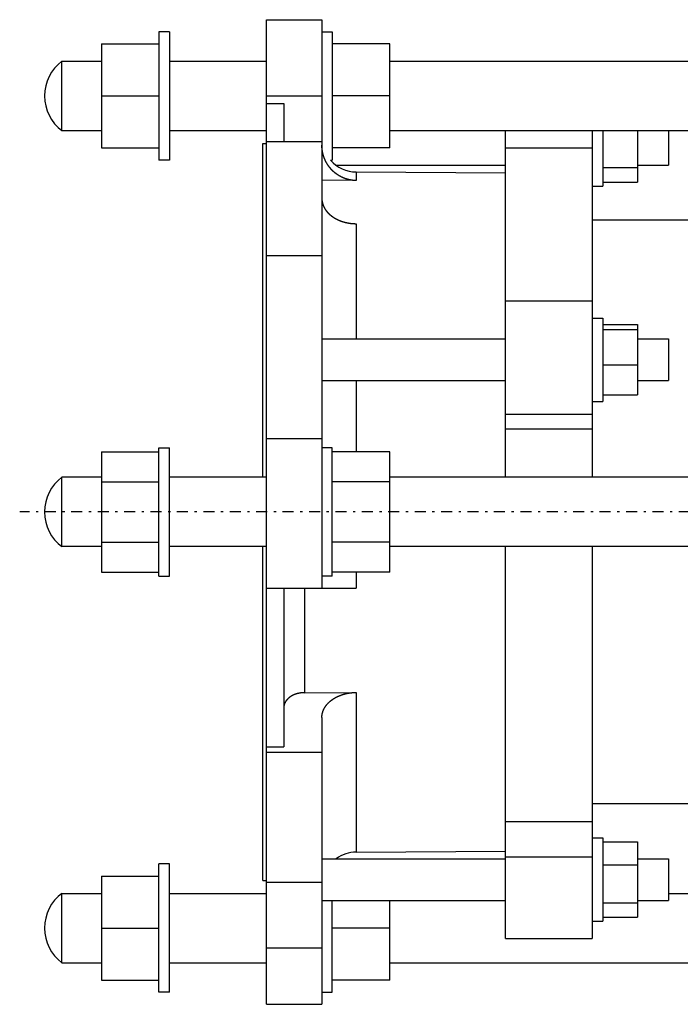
# Model space of a CAD drawing. Header units: millimetres. Extents: x 63 to 768, y 143 to 448.
# Tile 2 of 3: x 430 to 621, y 153 to 437. Entities that reach past the tile are written whole.
import ezdxf

# ---------------------------------------------------------------- set-up
doc = ezdxf.new("R2010")
doc.units = ezdxf.units.MM
doc.header["$MEASUREMENT"] = 0
doc.linetypes.add('DASH-DOT', pattern=[7.62, 3.175, -1.905, 0.635, -1.905])
doc.layers.add('11', color=7, linetype='Continuous')
doc.layers.add('4', color=7, linetype='Continuous')

msp = doc.modelspace()

# ---------------------------------------------------------------- linework, layer by layer
at = {"color": 7, "linetype": 'Continuous', "lineweight": 30}
for p, q in [((470.27, 433.8), (470.27, 396.8)), ((473.27, 433.8), (470.27, 433.8)), ((473.27, 433.8), (473.27, 396.8)), ((517.27, 433.8), (520.27, 433.8)), ((520.27, 433.8), (520.27, 396.8)), ((453.72, 430.3), (453.72, 400.3)), ((453.72, 430.3), (470.27, 430.3)), ((536.82, 430.3), (520.27, 430.3)), ((536.82, 400.3), (536.82, 430.3)), ((442.27, 405.3), (442.27, 425.3)), ((442.27, 425.3), (453.72, 425.3)), ((473.27, 425.3), (501.27, 425.3)), ((536.82, 425.3), (657.72, 425.3)), ((453.72, 415.3), (470.27, 415.3)), ((536.82, 415.3), (520.27, 415.3)), ((442.27, 405.3), (453.72, 405.3)), ((473.27, 405.3), (501.27, 405.3)), ((536.82, 405.3), (657.72, 405.3)), ((608.27, 405.3), (608.27, 390.44)), ((500.27, 305.3), (500.27, 401.55)), ((501.27, 369.17), (501.27, 402.15)), ((517.27, 402.15), (517.27, 369.17)), ((453.72, 400.3), (470.27, 400.3)), ((536.82, 400.3), (520.27, 400.3)), ((570.27, 400.3), (595.27, 400.3)), ((473.27, 396.8), (470.27, 396.8)), ((519.76, 396.8), (520.27, 396.8)), ((527.2, 393.39), (527.2, 390.9)), ((598.27, 394.63), (608.27, 394.63)), ((598.27, 390.44), (608.27, 390.44)), ((527.2, 378.45), (527.2, 345.21)), ((672.27, 379.45), (595.27, 379.45)), ((598.27, 349.34), (608.27, 349.34)), ((608.27, 349.34), (608.27, 329.07)), ((598.27, 347.91), (608.27, 347.91)), ((598.27, 337.78), (608.27, 337.78)), ((527.2, 333.21), (527.2, 312.62)), ((598.27, 329.07), (608.27, 329.07)), ((453.72, 312.62), (453.72, 277.98)), ((453.72, 312.62), (470.27, 312.62)), ((470.27, 276.8), (470.27, 313.8)), ((470.27, 313.8), (473.27, 313.8)), ((473.27, 276.8), (473.27, 313.8)), ((520.27, 313.8), (517.27, 313.8)), ((520.27, 276.8), (520.27, 313.8)), ((536.82, 312.62), (520.27, 312.62)), ((536.82, 277.98), (536.82, 312.62)), ((442.27, 285.3), (442.27, 305.3)), ((453.72, 305.3), (442.27, 305.3)), ((453.72, 303.96), (470.27, 303.96)), ((501.27, 305.3), (473.27, 305.3)), ((536.82, 303.96), (520.27, 303.96)), ((657.72, 305.3), (536.82, 305.3)), ((453.72, 285.3), (442.27, 285.3)), ((453.72, 286.64), (470.27, 286.64)), ((501.27, 285.3), (473.27, 285.3)), ((500.27, 189.05), (500.27, 285.3)), ((536.82, 286.64), (520.27, 286.64)), ((657.72, 285.3), (536.82, 285.3)), ((453.72, 277.98), (470.27, 277.98)), ((470.27, 276.8), (473.27, 276.8)), ((520.27, 276.8), (517.27, 276.8)), ((536.82, 277.98), (520.27, 277.98)), ((527.2, 277.98), (527.2, 273.3)), ((527.2, 243.25), (527.2, 197.2)), ((501.27, 188.44), (501.27, 226)), ((517.27, 226), (517.27, 188.44)), ((598.27, 200.16), (608.27, 200.16)), ((608.27, 200.16), (608.27, 178.41)), ((470.27, 156.8), (470.27, 193.8)), ((473.27, 193.8), (470.27, 193.8)), ((473.27, 156.8), (473.27, 193.8)), ((598.27, 193.48), (608.27, 193.48)), ((453.72, 190.3), (453.72, 160.3)), ((453.72, 190.3), (470.27, 190.3)), ((442.27, 165.3), (442.27, 185.3)), ((442.27, 185.3), (453.72, 185.3)), ((473.27, 185.3), (501.27, 185.3)), ((617.27, 185.3), (657.72, 185.3)), ((520.27, 156.8), (520.27, 183.28)), ((536.82, 160.3), (536.82, 183.28)), ((598.27, 182.6), (608.27, 182.6)), ((598.27, 178.41), (608.27, 178.41)), ((453.72, 175.3), (470.27, 175.3)), ((536.82, 175.3), (520.27, 175.3)), ((442.27, 165.3), (453.72, 165.3)), ((473.27, 165.3), (501.27, 165.3)), ((536.82, 165.3), (657.72, 165.3)), ((453.72, 160.3), (470.27, 160.3)), ((536.82, 160.3), (520.27, 160.3)), ((473.27, 156.8), (470.27, 156.8)), ((517.27, 156.8), (520.27, 156.8))]:
    msp.add_line(p, q, dxfattribs=at)
for centre in [(449.77, 415.3), (449.77, 295.3), (449.77, 175.3)]:
    msp.add_arc(centre, 12.5, 126.8699, 233.1301, dxfattribs=at)
at = {"layer": '11', "color": 7, "linetype": 'Continuous', "lineweight": 30}
for p, q in [((501.27, 402.15), (501.27, 437.3)), ((501.27, 437.3), (517.27, 437.3)), ((517.27, 437.3), (517.27, 402.15)), ((501.27, 415.3), (517.27, 415.3)), ((501.27, 413.14), (506.27, 413.14)), ((506.27, 413.14), (506.27, 402.15)), ((500.27, 401.55), (501.27, 401.55)), ((501.27, 402.15), (517.27, 402.15)), ((527.2, 393.39), (570.27, 393.08)), ((527.2, 390.9), (517.27, 390.97)), ((501.27, 226), (501.27, 369.17)), ((517.27, 369.17), (501.27, 369.17)), ((517.27, 369.17), (517.27, 273.3)), ((501.27, 316.54), (517.27, 316.54)), ((501.27, 273.3), (527.2, 273.3)), ((506.27, 273.3), (506.27, 227.53)), ((512.23, 273.3), (512.23, 243.17)), ((512.23, 243.17), (527.2, 243.25)), ((517.27, 236.02), (517.27, 226)), ((501.27, 227.53), (506.27, 227.53)), ((501.27, 226), (517.27, 226)), ((672.27, 211.15), (595.27, 211.15)), ((527.2, 197.2), (570.27, 197.51)), ((500.27, 189.05), (501.27, 189.05)), ((517.27, 188.44), (501.27, 188.44)), ((501.27, 153.3), (501.27, 188.44)), ((517.27, 188.44), (517.27, 153.3)), ((501.27, 169.58), (517.27, 169.58)), ((501.27, 153.3), (517.27, 153.3))]:
    msp.add_line(p, q, dxfattribs=at)
for centre, start, end in [((527.27, 403.39), 221.2967, 269.5848), ((527.27, 187.2), 90.4152, 126.0545)]:
    msp.add_arc(centre, 10, start, end, dxfattribs=at)
for points, knots in [([(527.2, 390.9), (527.19, 390.9), (527.1, 390.9), (527.02, 390.9), (526.93, 390.9), (526.84, 390.9), (526.75, 390.91), (526.66, 390.91), (526.57, 390.92), (526.48, 390.93), (526.39, 390.94), (526.3, 390.94), (526.21, 390.95), (526.12, 390.96), (526.03, 390.97), (525.95, 390.99), (525.86, 391), (525.77, 391.01), (525.68, 391.03), (525.59, 391.04), (525.5, 391.06), (525.41, 391.07), (525.33, 391.09), (525.24, 391.11), (525.15, 391.13), (525.06, 391.15), (524.97, 391.17), (524.89, 391.19), (524.8, 391.21), (524.71, 391.24), (524.63, 391.26), (524.54, 391.29), (524.45, 391.31), (524.37, 391.34), (524.28, 391.36), (524.2, 391.39), (524.11, 391.42), (524.03, 391.45), (523.94, 391.48), (523.86, 391.51), (523.77, 391.54), (523.69, 391.58), (523.61, 391.61), (523.52, 391.64), (523.44, 391.68), (523.36, 391.71), (523.28, 391.75), (523.19, 391.79), (523.11, 391.83), (523.03, 391.86), (522.95, 391.9), (522.87, 391.94), (522.79, 391.98), (522.71, 392.03), (522.63, 392.07), (522.55, 392.11), (522.47, 392.15), (522.39, 392.2), (522.32, 392.24), (522.24, 392.29), (522.16, 392.34), (522.09, 392.38), (522.01, 392.43), (521.93, 392.48), (521.86, 392.53), (521.78, 392.58), (521.71, 392.63), (521.64, 392.68), (521.56, 392.73), (521.49, 392.78), (521.42, 392.84), (521.34, 392.89), (521.27, 392.95), (521.2, 393), (521.13, 393.06), (521.06, 393.11), (520.99, 393.17), (520.92, 393.23), (520.85, 393.29), (520.79, 393.34), (520.72, 393.4), (520.65, 393.46), (520.59, 393.52), (520.52, 393.59), (520.45, 393.65), (520.39, 393.71), (520.33, 393.77), (520.26, 393.84), (520.2, 393.9), (520.14, 393.96), (520.07, 394.03), (520.01, 394.1), (519.95, 394.16), (519.89, 394.23), (519.83, 394.3), (519.77, 394.36), (519.72, 394.43), (519.66, 394.5), (519.6, 394.57), (519.54, 394.64), (519.49, 394.71), (519.43, 394.78), (519.38, 394.85), (519.32, 394.92), (519.27, 395), (519.22, 395.07), (519.17, 395.14), (519.11, 395.22), (519.06, 395.29), (519.01, 395.37), (518.96, 395.44), (518.92, 395.52), (518.87, 395.59), (518.82, 395.67), (518.77, 395.74), (518.73, 395.82), (518.68, 395.9), (518.64, 395.98), (518.59, 396.06), (518.55, 396.13), (518.51, 396.21), (518.46, 396.29), (518.42, 396.37), (518.38, 396.45), (518.34, 396.53), (518.3, 396.61), (518.26, 396.69), (518.23, 396.78), (518.19, 396.86), (518.15, 396.94), (518.12, 397.02), (518.08, 397.11), (518.05, 397.19), (518.01, 397.27), (517.98, 397.36), (517.95, 397.44), (517.92, 397.52), (517.89, 397.61), (517.86, 397.69), (517.83, 397.78), (517.8, 397.86), (517.77, 397.95), (517.74, 398.03), (517.72, 398.12), (517.69, 398.21), (517.67, 398.29), (517.64, 398.38), (517.62, 398.47), (517.6, 398.55), (517.57, 398.64), (517.55, 398.73), (517.53, 398.81), (517.51, 398.9), (517.49, 398.99), (517.48, 399.08), (517.46, 399.17), (517.44, 399.25), (517.43, 399.34), (517.41, 399.43), (517.4, 399.52), (517.38, 399.61), (517.37, 399.7), (517.36, 399.79), (517.35, 399.88), (517.34, 399.97), (517.33, 400.06), (517.32, 400.15), (517.31, 400.23), (517.3, 400.32), (517.3, 400.41), (517.29, 400.5), (517.29, 400.59), (517.28, 400.68), (517.28, 400.77), (517.28, 400.86), (517.27, 400.95), (517.27, 401.03), (517.27, 401.12), (517.27, 401.13)], [0, 0, 0, 0, 0.089785, 0.179561, 0.269339, 0.359127, 0.448946, 0.538802, 0.628678, 0.718552, 0.80843, 0.898341, 0.988266, 1.078187, 1.168101, 1.258043, 1.347995, 1.437938, 1.527866, 1.617815, 1.707771, 1.797713, 1.887633, 1.977565, 2.067501, 2.157424, 2.247324, 2.337232, 2.427144, 2.517047, 2.606929, 2.696819, 2.786716, 2.876606, 2.966477, 3.056355, 3.146242, 3.236125, 3.32599, 3.415861, 3.505744, 3.595625, 3.685489, 3.775357, 3.865239, 3.955122, 4.04499, 4.134859, 4.224744, 4.314632, 4.404507, 4.494378, 4.584267, 4.67416, 4.764041, 4.853915, 4.943807, 5.033704, 5.12359, 5.213465, 5.303358, 5.393256, 5.483144, 5.573018, 5.662908, 5.752805, 5.842692, 5.932563, 6.022449, 6.112341, 6.202226, 6.292095, 6.381976, 6.471866, 6.561751, 6.651619, 6.741498, 6.831388, 6.921274, 7.011142, 7.10102, 7.190909, 7.280795, 7.370665, 7.46054, 7.550428, 7.640313, 7.730183, 7.820054, 7.909939, 7.999823, 8.089693, 8.179561, 8.269443, 8.359326, 8.449197, 8.539063, 8.628944, 8.718829, 8.808702, 8.898567, 8.988449, 9.078334, 9.16821, 9.258075, 9.347956, 9.437842, 9.52772, 9.617584, 9.707464, 9.79735, 9.887229, 9.977093, 10.06697, 10.156856, 10.246735, 10.336599, 10.426475, 10.51636, 10.60624, 10.696104, 10.785978, 10.875862, 10.965742, 11.055605, 11.145476, 11.235357, 11.325235, 11.415096, 11.504961, 11.594838, 11.684712, 11.774569, 11.864426, 11.954295, 12.044163, 12.134018, 12.223869, 12.313734, 12.4036, 12.493456, 12.583307, 12.673173, 12.763044, 12.852906, 12.942761, 13.032634, 13.122513, 13.212387, 13.302253, 13.392137, 13.48203, 13.571919, 13.661801, 13.751702, 13.841615, 13.931524, 14.021423, 14.11134, 14.201268, 14.291191, 14.381096, 14.471012, 14.560937, 14.650853, 14.740745, 14.830641, 14.920543, 15.010431, 15.100291, 15.190148, 15.280005, 15.369847, 15.459655, 15.549437, 15.639209, 15.72898, 15.818759, 15.818759, 15.818759, 15.818759]), ([(517.27, 385.69), (517.27, 385.68), (517.27, 385.59), (517.28, 385.5), (517.28, 385.41), (517.29, 385.31), (517.29, 385.22), (517.3, 385.13), (517.31, 385.03), (517.33, 384.94), (517.34, 384.85), (517.36, 384.75), (517.37, 384.66), (517.39, 384.57), (517.41, 384.48), (517.44, 384.39), (517.46, 384.3), (517.49, 384.2), (517.51, 384.11), (517.54, 384.02), (517.57, 383.94), (517.6, 383.85), (517.64, 383.76), (517.67, 383.67), (517.71, 383.58), (517.74, 383.5), (517.78, 383.41), (517.82, 383.33), (517.86, 383.24), (517.9, 383.16), (517.95, 383.08), (517.99, 382.99), (518.04, 382.91), (518.09, 382.83), (518.14, 382.75), (518.19, 382.67), (518.24, 382.59), (518.29, 382.51), (518.34, 382.44), (518.4, 382.36), (518.45, 382.28), (518.51, 382.21), (518.57, 382.13), (518.62, 382.06), (518.68, 381.99), (518.74, 381.91), (518.8, 381.84), (518.87, 381.77), (518.93, 381.7), (518.99, 381.63), (519.06, 381.57), (519.12, 381.5), (519.19, 381.43), (519.26, 381.37), (519.32, 381.3), (519.39, 381.24), (519.46, 381.17), (519.53, 381.11), (519.6, 381.05), (519.67, 380.99), (519.75, 380.93), (519.82, 380.87), (519.89, 380.81), (519.97, 380.75), (520.04, 380.69), (520.12, 380.64), (520.19, 380.58), (520.27, 380.53), (520.34, 380.47), (520.42, 380.42), (520.5, 380.37), (520.58, 380.31), (520.66, 380.26), (520.74, 380.21), (520.82, 380.16), (520.9, 380.12), (520.98, 380.07), (521.06, 380.02), (521.14, 379.97), (521.22, 379.93), (521.31, 379.88), (521.39, 379.84), (521.47, 379.79), (521.56, 379.75), (521.64, 379.71), (521.73, 379.67), (521.81, 379.63), (521.9, 379.59), (521.98, 379.55), (522.07, 379.51), (522.16, 379.47), (522.24, 379.44), (522.33, 379.4), (522.42, 379.36), (522.5, 379.33), (522.59, 379.29), (522.68, 379.26), (522.77, 379.23), (522.86, 379.2), (522.95, 379.16), (523.04, 379.13), (523.13, 379.1), (523.22, 379.07), (523.31, 379.05), (523.4, 379.02), (523.49, 378.99), (523.58, 378.96), (523.67, 378.94), (523.76, 378.91), (523.85, 378.89), (523.94, 378.87), (524.03, 378.84), (524.12, 378.82), (524.22, 378.8), (524.31, 378.78), (524.4, 378.76), (524.49, 378.74), (524.58, 378.72), (524.68, 378.7), (524.77, 378.68), (524.86, 378.66), (524.95, 378.65), (525.05, 378.63), (525.14, 378.62), (525.23, 378.6), (525.33, 378.59), (525.42, 378.58), (525.51, 378.56), (525.61, 378.55), (525.7, 378.54), (525.79, 378.53), (525.89, 378.52), (525.98, 378.51), (526.07, 378.5), (526.17, 378.5), (526.26, 378.49), (526.36, 378.48), (526.45, 378.48), (526.54, 378.47), (526.64, 378.47), (526.73, 378.46), (526.82, 378.46), (526.92, 378.46), (527.01, 378.45), (527.1, 378.45), (527.19, 378.45), (527.2, 378.45)], [0, 0, 0, 0, 0.093931, 0.187835, 0.281728, 0.375628, 0.469603, 0.563699, 0.65784, 0.751949, 0.846036, 0.940221, 1.034434, 1.128597, 1.222689, 1.316839, 1.411002, 1.505114, 1.599146, 1.693208, 1.787284, 1.88133, 1.975319, 2.069349, 2.163407, 2.257448, 2.351434, 2.445455, 2.539511, 2.633553, 2.727533, 2.821523, 2.915543, 3.009554, 3.103517, 3.197481, 3.291479, 3.385479, 3.479446, 3.573414, 3.667426, 3.761446, 3.855435, 3.949411, 4.043429, 4.137452, 4.23144, 4.32539, 4.419363, 4.513337, 4.607286, 4.701201, 4.795134, 4.889074, 4.983002, 5.07691, 5.170846, 5.264798, 5.358747, 5.452675, 5.546631, 5.640608, 5.734582, 5.828531, 5.922495, 6.016478, 6.11046, 6.204422, 6.29839, 6.392376, 6.486369, 6.580356, 6.674358, 6.768388, 6.862434, 6.956483, 7.050549, 7.14465, 7.238773, 7.332905, 7.427052, 7.521238, 7.61545, 7.709673, 7.803907, 7.89818, 7.99248, 8.086791, 8.181106, 8.275458, 8.369834, 8.464217, 8.558598, 8.653008, 8.747439, 8.841871, 8.936292, 9.030732, 9.125185, 9.219633, 9.314059, 9.408488, 9.502923, 9.597345, 9.691738, 9.786117, 9.880493, 9.974854, 10.069191, 10.163515, 10.257835, 10.352144, 10.446432, 10.540705, 10.634978, 10.729242, 10.823486, 10.917715, 11.011944, 11.106165, 11.200369, 11.294553, 11.388739, 11.482917, 11.577078, 11.671218, 11.765358, 11.85949, 11.953604, 12.047695, 12.141783, 12.235862, 12.329923, 12.423958, 12.517985, 12.612004, 12.706003, 12.799972, 12.893929, 12.987875, 13.0818, 13.175691, 13.26955, 13.36339, 13.457224, 13.551066, 13.551066, 13.551066, 13.551066]), ([(512.23, 243.17), (512.22, 243.17), (512.17, 243.17), (512.12, 243.17), (512.06, 243.17), (512, 243.17), (511.95, 243.17), (511.89, 243.17), (511.83, 243.16), (511.78, 243.16), (511.72, 243.16), (511.67, 243.15), (511.61, 243.15), (511.55, 243.14), (511.5, 243.14), (511.44, 243.13), (511.38, 243.13), (511.33, 243.12), (511.27, 243.11), (511.22, 243.11), (511.16, 243.1), (511.1, 243.09), (511.05, 243.08), (510.99, 243.07), (510.94, 243.07), (510.88, 243.06), (510.83, 243.05), (510.77, 243.04), (510.71, 243.03), (510.66, 243.01), (510.6, 243), (510.55, 242.99), (510.49, 242.98), (510.44, 242.97), (510.38, 242.95), (510.33, 242.94), (510.27, 242.93), (510.22, 242.91), (510.16, 242.9), (510.11, 242.88), (510.05, 242.87), (510, 242.85), (509.95, 242.83), (509.89, 242.82), (509.84, 242.8), (509.78, 242.78), (509.73, 242.76), (509.68, 242.75), (509.62, 242.73), (509.57, 242.71), (509.52, 242.69), (509.46, 242.67), (509.41, 242.65), (509.36, 242.63), (509.31, 242.61), (509.25, 242.58), (509.2, 242.56), (509.15, 242.54), (509.1, 242.52), (509.05, 242.49), (508.99, 242.47), (508.94, 242.44), (508.89, 242.42), (508.84, 242.39), (508.79, 242.37), (508.74, 242.34), (508.69, 242.32), (508.64, 242.29), (508.59, 242.26), (508.54, 242.23), (508.49, 242.2), (508.45, 242.18), (508.4, 242.15), (508.35, 242.12), (508.3, 242.09), (508.25, 242.06), (508.21, 242.02), (508.16, 241.99), (508.11, 241.96), (508.07, 241.93), (508.02, 241.9), (507.98, 241.86), (507.93, 241.83), (507.89, 241.79), (507.84, 241.76), (507.8, 241.72), (507.76, 241.69), (507.71, 241.65), (507.67, 241.62), (507.63, 241.58), (507.58, 241.54), (507.54, 241.5), (507.5, 241.46), (507.46, 241.42), (507.42, 241.38), (507.38, 241.34), (507.34, 241.3), (507.3, 241.26), (507.27, 241.22), (507.23, 241.18), (507.19, 241.14), (507.15, 241.09), (507.12, 241.05), (507.08, 241.01), (507.05, 240.96), (507.01, 240.92), (506.98, 240.87), (506.95, 240.83), (506.91, 240.78), (506.88, 240.74), (506.85, 240.69), (506.82, 240.64), (506.79, 240.59), (506.76, 240.54), (506.73, 240.5), (506.7, 240.45), (506.68, 240.4), (506.65, 240.35), (506.63, 240.3), (506.6, 240.25), (506.58, 240.2), (506.55, 240.14), (506.53, 240.09), (506.51, 240.04), (506.49, 239.99), (506.47, 239.93), (506.45, 239.88), (506.43, 239.83), (506.42, 239.77), (506.4, 239.72), (506.38, 239.67), (506.37, 239.61), (506.36, 239.56), (506.34, 239.5), (506.33, 239.45), (506.32, 239.39), (506.31, 239.33), (506.3, 239.28), (506.3, 239.22), (506.29, 239.17), (506.28, 239.11), (506.28, 239.05), (506.28, 239), (506.27, 238.94), (506.27, 238.89), (506.27, 238.83), (506.27, 238.83)], [0, 0, 0, 0, 0.056327, 0.11265, 0.168976, 0.225313, 0.28167, 0.338048, 0.394438, 0.450834, 0.507238, 0.563659, 0.620093, 0.676532, 0.732975, 0.789434, 0.845904, 0.902379, 0.958855, 1.015347, 1.071848, 1.128354, 1.184861, 1.24138, 1.297909, 1.354443, 1.410976, 1.467521, 1.524076, 1.580636, 1.637195, 1.693765, 1.750345, 1.806932, 1.863518, 1.920114, 1.976721, 2.033336, 2.089953, 2.146578, 2.203218, 2.259866, 2.316517, 2.373175, 2.429852, 2.486536, 2.543217, 2.599895, 2.656587, 2.713283, 2.76997, 2.826645, 2.883328, 2.94001, 2.996679, 3.053331, 3.109984, 3.166633, 3.223267, 3.27988, 3.336489, 3.393092, 3.449679, 3.506242, 3.562799, 3.619349, 3.675884, 3.732395, 3.788896, 3.845393, 3.901876, 3.958338, 4.01479, 4.07124, 4.12768, 4.184104, 4.240519, 4.296937, 4.353351, 4.409754, 4.466153, 4.522565, 4.578977, 4.635378, 4.691769, 4.748176, 4.804585, 4.860981, 4.91736, 4.973751, 5.030145, 5.086529, 5.142896, 5.199276, 5.255662, 5.312044, 5.368415, 5.424807, 5.481214, 5.53762, 5.594012, 5.650427, 5.706863, 5.763296, 5.819704, 5.87612, 5.932553, 5.988983, 6.045386, 6.101789, 6.158211, 6.214631, 6.271032, 6.327432, 6.383861, 6.440295, 6.496711, 6.553121, 6.609567, 6.666023, 6.722458, 6.778871, 6.835317, 6.891774, 6.948214, 7.00463, 7.061079, 7.117546, 7.174006, 7.230447, 7.286935, 7.343454, 7.399966, 7.456442, 7.512961, 7.56951, 7.626042, 7.682515, 7.739002, 7.795508, 7.851987, 7.908394, 7.964755, 8.021114, 8.077478, 8.133858, 8.133858, 8.133858, 8.133858]), ([(517.27, 236.02), (517.27, 236.03), (517.27, 236.12), (517.28, 236.2), (517.28, 236.3), (517.29, 236.39), (517.29, 236.48), (517.3, 236.58), (517.31, 236.67), (517.33, 236.76), (517.34, 236.86), (517.36, 236.95), (517.37, 237.04), (517.39, 237.14), (517.41, 237.23), (517.44, 237.32), (517.46, 237.41), (517.49, 237.5), (517.51, 237.59), (517.54, 237.68), (517.57, 237.77), (517.6, 237.86), (517.64, 237.95), (517.67, 238.03), (517.71, 238.12), (517.74, 238.21), (517.78, 238.29), (517.82, 238.38), (517.86, 238.46), (517.9, 238.55), (517.95, 238.63), (517.99, 238.71), (518.04, 238.79), (518.09, 238.87), (518.14, 238.96), (518.19, 239.03), (518.24, 239.11), (518.29, 239.19), (518.34, 239.27), (518.4, 239.35), (518.45, 239.42), (518.51, 239.5), (518.57, 239.57), (518.62, 239.65), (518.68, 239.72), (518.74, 239.79), (518.8, 239.86), (518.87, 239.93), (518.93, 240), (518.99, 240.07), (519.06, 240.14), (519.12, 240.21), (519.19, 240.27), (519.26, 240.34), (519.32, 240.4), (519.39, 240.47), (519.46, 240.53), (519.53, 240.59), (519.6, 240.66), (519.67, 240.72), (519.75, 240.78), (519.82, 240.84), (519.89, 240.9), (519.97, 240.95), (520.04, 241.01), (520.12, 241.07), (520.19, 241.12), (520.27, 241.18), (520.34, 241.23), (520.42, 241.29), (520.5, 241.34), (520.58, 241.39), (520.66, 241.44), (520.74, 241.49), (520.82, 241.54), (520.9, 241.59), (520.98, 241.64), (521.06, 241.69), (521.14, 241.73), (521.22, 241.78), (521.31, 241.82), (521.39, 241.87), (521.47, 241.91), (521.56, 241.95), (521.64, 242), (521.73, 242.04), (521.81, 242.08), (521.9, 242.12), (521.98, 242.16), (522.07, 242.19), (522.16, 242.23), (522.24, 242.27), (522.33, 242.31), (522.42, 242.34), (522.5, 242.38), (522.59, 242.41), (522.68, 242.44), (522.77, 242.48), (522.86, 242.51), (522.95, 242.54), (523.04, 242.57), (523.13, 242.6), (523.22, 242.63), (523.31, 242.66), (523.4, 242.69), (523.49, 242.71), (523.58, 242.74), (523.67, 242.77), (523.76, 242.79), (523.85, 242.82), (523.94, 242.84), (524.03, 242.86), (524.12, 242.89), (524.22, 242.91), (524.31, 242.93), (524.4, 242.95), (524.49, 242.97), (524.58, 242.99), (524.68, 243.01), (524.77, 243.02), (524.86, 243.04), (524.95, 243.06), (525.05, 243.07), (525.14, 243.09), (525.23, 243.1), (525.33, 243.12), (525.42, 243.13), (525.51, 243.14), (525.61, 243.15), (525.7, 243.16), (525.79, 243.17), (525.89, 243.18), (525.98, 243.19), (526.07, 243.2), (526.17, 243.21), (526.26, 243.22), (526.36, 243.22), (526.45, 243.23), (526.54, 243.23), (526.64, 243.24), (526.73, 243.24), (526.82, 243.25), (526.92, 243.25), (527.01, 243.25), (527.1, 243.25), (527.19, 243.25), (527.2, 243.25)], [0, 0, 0, 0, 0.093931, 0.187835, 0.281728, 0.375628, 0.469603, 0.563699, 0.65784, 0.751949, 0.846036, 0.940221, 1.034434, 1.128597, 1.222689, 1.316839, 1.411002, 1.505114, 1.599146, 1.693208, 1.787284, 1.88133, 1.975319, 2.069349, 2.163407, 2.257448, 2.351434, 2.445455, 2.539511, 2.633553, 2.727533, 2.821523, 2.915543, 3.009554, 3.103517, 3.197481, 3.291479, 3.385479, 3.479446, 3.573414, 3.667426, 3.761446, 3.855435, 3.949411, 4.043429, 4.137452, 4.23144, 4.32539, 4.419363, 4.513337, 4.607286, 4.701201, 4.795134, 4.889074, 4.983002, 5.07691, 5.170846, 5.264798, 5.358747, 5.452675, 5.546631, 5.640608, 5.734582, 5.828531, 5.922495, 6.016478, 6.11046, 6.204422, 6.29839, 6.392376, 6.486369, 6.580356, 6.674358, 6.768388, 6.862434, 6.956483, 7.050549, 7.14465, 7.238773, 7.332905, 7.427052, 7.521238, 7.61545, 7.709673, 7.803907, 7.89818, 7.99248, 8.086791, 8.181106, 8.275458, 8.369834, 8.464217, 8.558598, 8.653008, 8.747439, 8.841871, 8.936292, 9.030732, 9.125185, 9.219633, 9.314059, 9.408488, 9.502923, 9.597345, 9.691738, 9.786117, 9.880493, 9.974854, 10.069191, 10.163515, 10.257835, 10.352144, 10.446432, 10.540705, 10.634978, 10.729242, 10.823486, 10.917715, 11.011944, 11.106165, 11.200369, 11.294553, 11.388739, 11.482917, 11.577078, 11.671218, 11.765358, 11.85949, 11.953604, 12.047695, 12.141783, 12.235862, 12.329923, 12.423958, 12.517985, 12.612004, 12.706003, 12.799972, 12.893929, 12.987875, 13.0818, 13.175691, 13.26955, 13.36339, 13.457224, 13.551066, 13.551066, 13.551066, 13.551066])]:
    msp.add_open_spline(points, degree=3, knots=knots, dxfattribs=at)
at = {"layer": '4', "color": 7, "linetype": 'Continuous', "lineweight": 30}
for p, q in [((570.27, 305.3), (570.27, 405.3)), ((595.27, 405.3), (595.27, 305.3)), ((598.27, 405.3), (598.27, 389.31)), ((617.27, 405.3), (617.27, 395.31)), ((521.39, 395.31), (570.27, 395.31)), ((608.27, 395.31), (617.27, 395.31)), ((595.27, 389.31), (598.27, 389.31)), ((570.27, 356.21), (595.27, 356.21)), ((595.27, 351.21), (598.27, 351.21)), ((598.27, 351.21), (598.27, 327.21)), ((517.27, 345.21), (570.27, 345.21)), ((608.27, 345.21), (617.27, 345.21)), ((617.27, 345.21), (617.27, 333.21)), ((517.27, 333.21), (570.27, 333.21)), ((608.27, 333.21), (617.27, 333.21)), ((595.27, 327.21), (598.27, 327.21)), ((570.27, 323.5), (595.27, 323.5)), ((570.27, 319.24), (595.27, 319.24)), ((570.27, 172.28), (570.27, 285.3)), ((595.27, 285.3), (595.27, 172.28)), ((570.27, 206.07), (595.27, 206.07)), ((595.27, 201.28), (598.27, 201.28)), ((598.27, 201.28), (598.27, 177.28)), ((517.27, 195.28), (570.27, 195.28)), ((570.27, 195.79), (595.27, 195.79)), ((608.27, 195.28), (617.27, 195.28)), ((617.27, 195.28), (617.27, 183.28)), ((517.27, 183.28), (570.27, 183.28)), ((608.27, 183.28), (617.27, 183.28)), ((595.27, 177.28), (598.27, 177.28)), ((570.27, 172.28), (595.27, 172.28))]:
    msp.add_line(p, q, dxfattribs=at)
at = {"layer": '4', "color": 7, "linetype": 'DASH-DOT', "lineweight": 30}
msp.add_line((768.2, 295.3), (430.1, 295.3), dxfattribs=at)

doc.saveas('drawing.dxf')
